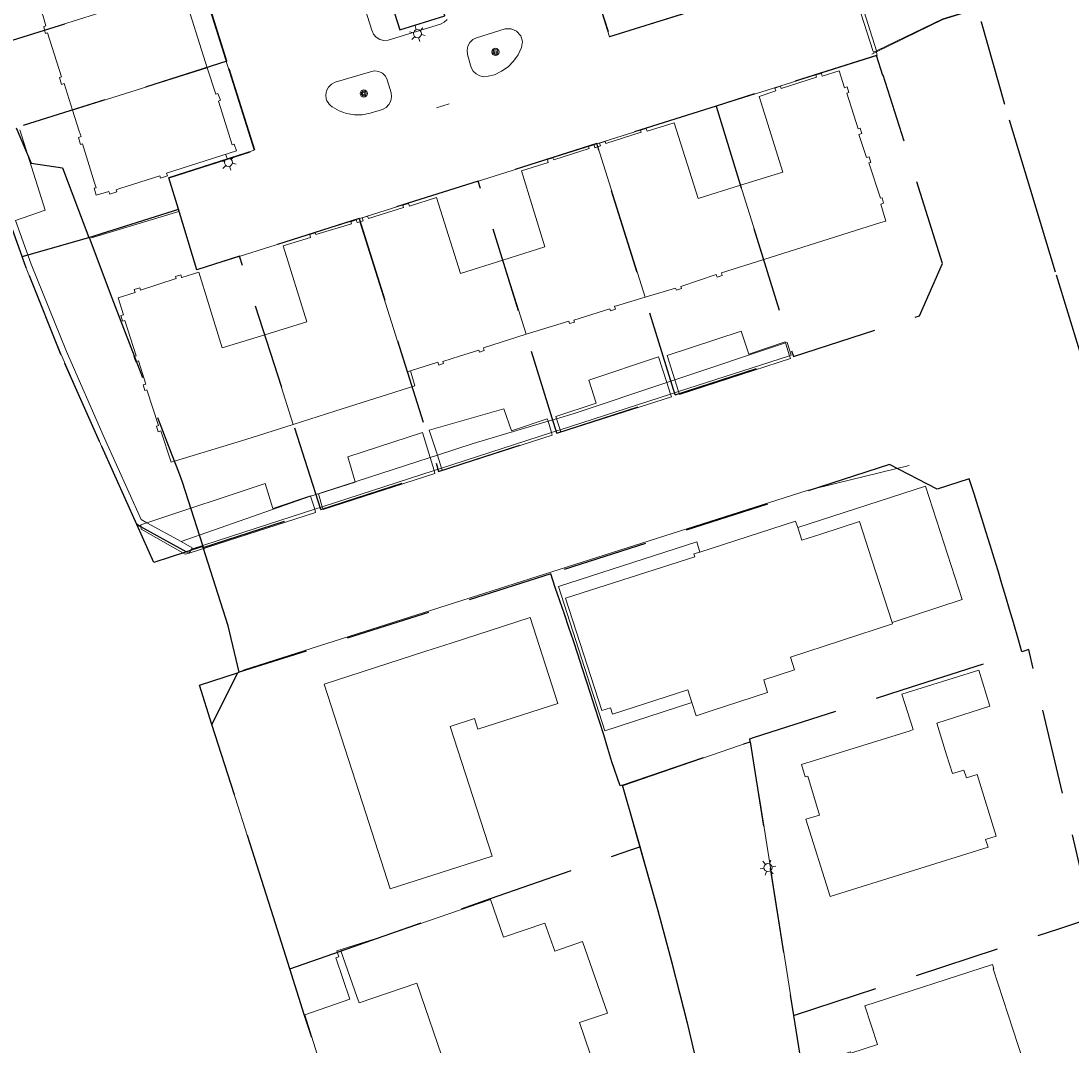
# Model space of a CAD drawing. Header units: metres. Extents: x 89872 to 94585, y 463299 to 469000.
# Tile 153 of 230: x 90805 to 90883, y 465749 to 465826. Entities that reach past the tile are written whole.
import ezdxf
from ezdxf.enums import TextEntityAlignment as Align

# ---------------------------------------------------------------- set-up
doc = ezdxf.new("R2010")
doc.units = ezdxf.units.M
doc.linetypes.add('HIDDEN', pattern=[9.525, 6.35, -3.175])
doc.layers.get('0').update_dxf_attribs({"linetype": 'CONTINUOUS'})
for name, color, linetype, lineweight in [('B-WE-BV-LEUNING-G', 251, 'CONTINUOUS', 13), ('B-WE-GK-BESCHOEIING-G', 251, 'CONTINUOUS', 13), ('B-WE-GR-BOOM-S', 251, 'CONTINUOUS', 13), ('B-WE-IE-TERREINAFSCHEIDING-G', 251, 'CONTINUOUS', 13), ('B-WE-IE-TERREINAFSCHEIDING_KUNSTMATIG_MUUR-G', 251, 'CONTINUOUS', 13), ('B-WE-KL-ET_LS_OV_LICHTMAST-S', 251, 'CONTINUOUS', 13), ('B-WE-KW-KUNSTWERK-GV', 251, 'CONTINUOUS', 13), ('B-WE-KW-KUNSTWERK_STEIGER-G', 251, 'CONTINUOUS', 13), ('B-WE-OG-TOPOGRAFIE_BEBOUWING-GV', 251, 'CONTINUOUS', 13), ('B-WE-OG-TOPOGRAFIE_BEBOUWING_LUIFEL-GV', 251, 'CONTINUOUS', 13), ('B-WE-OG-TOPOGRAFIE_HUISNUMMER-T25', 251, 'CONTINUOUS', 13), ('B-WE-OG-TOPOGRAFIE_STRAATNAAM-T18', 251, 'CONTINUOUS', 13), ('B-WE-OG-TOPOGRAFIE_WATER-GV', 251, 'CONTINUOUS', 13), ('B-WE-VH-VERHARDING-GV', 251, 'CONTINUOUS', 13), ('Percelen', 10, 'HIDDEN', 25)]:
    doc.layers.add(name, color=color, linetype=linetype, lineweight=lineweight)
doc.styles.get("Standard").update_dxf_attribs({"font": 'isocp.shx'})

# ---------------------------------------------------------------- blocks, each defined once
blk = doc.blocks.new('Q_LICHTMAST')
for points in [[(-0.26, 0.15), (-0.52, 0.3)], [(0, 0.3), (0, 0.6)], [(0.26, 0.15), (0.52, 0.3)], [(-0.26, -0.15), (-0.52, -0.3)], [(0, -0.3), (0, -0.6)], [(0.26, -0.15), (0.52, -0.3)]]:
    blk.add_lwpolyline(points)
blk.add_circle((0, 0), 0.3)
blk = doc.blocks.new('Q_BOOM')
for radius in [0.27, 0.18, 0.09]:
    blk.add_circle((0, 0), radius)

msp = doc.modelspace()

# ---------------------------------------------------------------- linework, layer by layer
at = {"layer": 'B-WE-BV-LEUNING-G'}
msp.add_line((90868.471, 465823.112), (90868.816, 465823.28), dxfattribs=at)
msp.add_lwpolyline([(90868.816, 465823.28), (90873.758, 465825.684), (90879.171, 465827.361)], dxfattribs=at)
at = {"layer": 'B-WE-GK-BESCHOEIING-G'}
for p, q in [((90854.096, 465798.02), (90862.361, 465800.691)), ((90862.361, 465800.691), (90862.472, 465800.727)), ((90845.292, 465795.175), (90853.502, 465797.828)), ((90853.502, 465797.828), (90854.096, 465798.02)), ((90844.658, 465794.97), (90845.292, 465795.175)), ((90836.486, 465792.329), (90844.658, 465794.97)), ((90827.611, 465789.461), (90835.922, 465792.147)), ((90835.922, 465792.147), (90836.486, 465792.329)), ((90827.048, 465789.279), (90827.611, 465789.461)), ((90829.665, 465752.863), (90826.308, 465751.691))]:
    msp.add_line(p, q, dxfattribs=at)
for points in [[(90863.655, 465790.676), (90821.803, 465777.341), (90821.33, 465777.106), (90819.401, 465773.286)], [(90817.888, 465786.314), (90823.55, 465788.148), (90827.048, 465789.279)], [(90819.401, 465773.286), (90823.781, 465759.527), (90823.964, 465758.967)], [(90826.308, 465751.691), (90829.656, 465741.02), (90830.48, 465737.095), (90831.446, 465731.8), (90832.111, 465725.559), (90832.713, 465720.791)]]:
    msp.add_lwpolyline(points, dxfattribs=at)
at = {"layer": 'B-WE-IE-TERREINAFSCHEIDING-G'}
msp.add_line((90817.126, 465786.865), (90814.575, 465788.27), dxfattribs=at)
for points in [[(90814.575, 465788.27), (90814.151, 465788.504), (90811.407, 465794.596), (90808.597, 465800.997), (90805.974, 465807.492), (90804.81, 465810.736)], [(90817.126, 465786.865), (90817.943, 465786.414), (90817.888, 465786.314)]]:
    msp.add_lwpolyline(points, dxfattribs=at)
at = {"layer": 'B-WE-IE-TERREINAFSCHEIDING_KUNSTMATIG_MUUR-G'}
msp.add_line((90816.956, 465811.415), (90810.464, 465809.445), dxfattribs=at)
at = {"layer": 'B-WE-KW-KUNSTWERK-GV'}
msp.add_line((90868.807, 465823.362), (90866.835, 465829.6), dxfattribs=at)
for points in [[(90866.59, 465829.559), (90867.44, 465826.84), (90868.57, 465823.304), (90868.586, 465823.256), (90868.807, 465823.362)], [(90868.807, 465823.362), (90873.741, 465825.727), (90879.052, 465827.378), (90883.267, 465828.082)]]:
    msp.add_lwpolyline(points, dxfattribs=at)
at = {"layer": 'B-WE-KW-KUNSTWERK_STEIGER-G'}
for p, q in [((90862.361, 465800.691), (90862.042, 465801.639)), ((90862.429, 465800.488), (90862.361, 465800.691)), ((90853.825, 465798.891), (90854.096, 465798.02)), ((90853.502, 465797.828), (90853.227, 465798.691)), ((90853.566, 465797.627), (90853.502, 465797.828)), ((90844.658, 465794.97), (90844.395, 465795.812)), ((90845.034, 465796.001), (90845.292, 465795.175)), ((90844.714, 465794.79), (90844.658, 465794.97)), ((90835.922, 465792.147), (90835.623, 465793.128)), ((90836.169, 465793.305), (90836.486, 465792.329)), ((90835.985, 465791.941), (90835.922, 465792.147)), ((90827.048, 465789.279), (90826.749, 465790.244)), ((90817.726, 465786.02), (90827.121, 465789.044)), ((90827.121, 465789.044), (90827.048, 465789.279))]:
    msp.add_line(p, q, dxfattribs=at)
for points in [[(90804.81, 465810.736), (90807.008, 465811.499), (90805.133, 465817.481)], [(90862.042, 465801.639), (90862.015, 465801.718), (90859.337, 465800.793), (90858.752, 465802.522), (90853.261, 465800.695), (90853.825, 465798.891)], [(90853.227, 465798.691), (90852.616, 465800.61), (90847.442, 465798.869), (90847.977, 465797.152), (90844.982, 465796.166), (90845.034, 465796.001)], [(90854.096, 465798.02), (90854.162, 465797.81), (90862.429, 465800.488)], [(90845.292, 465795.175), (90845.348, 465794.997), (90853.566, 465797.627)], [(90844.395, 465795.812), (90844.337, 465795.996), (90841.671, 465795.095), (90841.123, 465796.751), (90835.571, 465795.143), (90836.169, 465793.305)], [(90835.623, 465793.128), (90835.06, 465794.973), (90829.508, 465793.159), (90830.06, 465791.324)], [(90836.486, 465792.329), (90836.545, 465792.148), (90844.714, 465794.79)], [(90827.611, 465789.461), (90827.669, 465789.263), (90835.985, 465791.941)], [(90826.749, 465790.244), (90826.744, 465790.261), (90823.944, 465789.336), (90823.359, 465791.199), (90814.575, 465788.27)], [(90830.06, 465791.324), (90830.068, 465791.296), (90827.328, 465790.432), (90827.611, 465789.461)], [(90814.575, 465788.27), (90814.118, 465788.118), (90814.127, 465788.004)], [(90814.127, 465788.004), (90814.143, 465787.79), (90817.43, 465785.927), (90817.726, 465786.02)]]:
    msp.add_lwpolyline(points, dxfattribs=at)
at = {"layer": 'B-WE-OG-TOPOGRAFIE_BEBOUWING-GV'}
for p, q in [((90817.363, 465828.164), (90806.968, 465824.894)), ((90819.067, 465822.096), (90809.052, 465818.946)), ((90851.619, 465805.031), (90848.099, 465816.221)), ((90860.45, 465807.85), (90858.718, 465813.358)), ((90841.033, 465807.792), (90842.782, 465802.284)), ((90825.441, 465795.575), (90823.34, 465802.249)), ((90845.135, 465774.84), (90843.075, 465781.23)), ((90863.719, 465769.424), (90864.586, 465766.54))]:
    msp.add_line(p, q, dxfattribs=at)
for points in [[(90805.058, 465830.898), (90805.137, 465830.657), (90805.351, 465830.71), (90805.579, 465829.98), (90806.793, 465826.112), (90806.852, 465825.925), (90807.073, 465825.222), (90806.9, 465825.168), (90806.968, 465824.894)], [(90819.067, 465822.096), (90817.24, 465827.85), (90817.445, 465827.918), (90817.363, 465828.164)], [(90832.593, 465827.404), (90833.386, 465824.904), (90836.715, 465825.95), (90835.923, 465828.446)], [(90806.968, 465824.894), (90807.03, 465824.647), (90807.194, 465824.688), (90808.024, 465822.034), (90808.067, 465821.895), (90808.215, 465821.421), (90808.083, 465821.38), (90808.221, 465820.858), (90808.429, 465820.913), (90809.052, 465818.946)], [(90809.052, 465818.946), (90809.551, 465817.374), (90809.677, 465816.977), (90809.478, 465816.914), (90809.627, 465816.395), (90809.791, 465816.442), (90810.688, 465813.544), (90810.739, 465813.38), (90810.801, 465813.179), (90810.645, 465813.131), (90810.809, 465812.618), (90811.747, 465812.9), (90811.813, 465812.701), (90812.333, 465812.868), (90812.285, 465813.02), (90812.569, 465813.11), (90815.545, 465814.053), (90815.593, 465813.897), (90816.102, 465814.053), (90816.038, 465814.263), (90821.229, 465815.906), (90821.066, 465816.42), (90820.913, 465816.372), (90819.891, 465819.621), (90820.039, 465819.679), (90819.842, 465820.182), (90819.693, 465820.124), (90819.067, 465822.096)], [(90860.45, 465807.85), (90869.144, 465810.587), (90869.52, 465810.695), (90869.136, 465811.955), (90869.347, 465812.017), (90869.226, 465812.427), (90869.126, 465812.393), (90868.248, 465815.017), (90868.392, 465815.059), (90868.27, 465815.477), (90868.085, 465815.414), (90867.506, 465817.124), (90867.719, 465817.196), (90867.602, 465817.606), (90867.456, 465817.557), (90866.613, 465820.204), (90866.757, 465820.244), (90866.641, 465820.665), (90866.438, 465820.601), (90866.039, 465821.861), (90864.777, 465821.466), (90864.719, 465821.678), (90864.315, 465821.556), (90864.364, 465821.393), (90861.732, 465820.56), (90861.682, 465820.718), (90861.26, 465820.577), (90861.328, 465820.373), (90860.088, 465819.967), (90861.848, 465814.333), (90858.718, 465813.358)], [(90858.718, 465813.358), (90855.562, 465812.376), (90853.775, 465818.008), (90851.758, 465817.373), (90851.69, 465817.582), (90851.275, 465817.443), (90851.324, 465817.296), (90848.698, 465816.451), (90848.646, 465816.613), (90848.229, 465816.49), (90848.292, 465816.279), (90848.099, 465816.221)], [(90848.099, 465816.221), (90847.865, 465816.152), (90847.822, 465816.369), (90847.399, 465816.231), (90847.447, 465816.084), (90844.818, 465815.243), (90844.756, 465815.392), (90844.353, 465815.264), (90844.419, 465815.055), (90842.422, 465814.42), (90844.155, 465808.772), (90841.033, 465807.792)], [(90841.033, 465807.792), (90837.892, 465806.807), (90836.11, 465812.447), (90834.096, 465811.802), (90834.023, 465812.006), (90833.603, 465811.875), (90833.654, 465811.713), (90831.038, 465810.898), (90830.976, 465811.053), (90830.576, 465810.927), (90830.643, 465810.718), (90830.417, 465810.646)], [(90830.417, 465810.646), (90830.214, 465810.582), (90830.134, 465810.789), (90829.733, 465810.651), (90829.786, 465810.495), (90827.143, 465809.687), (90827.09, 465809.832), (90826.678, 465809.697), (90826.748, 465809.483), (90824.716, 465808.853), (90826.464, 465803.218), (90823.34, 465802.249)], [(90834.164, 465799.565), (90833.926, 465799.49), (90830.417, 465810.646)], [(90851.619, 465805.031), (90853.885, 465805.7), (90853.936, 465805.558), (90854.311, 465805.693), (90854.264, 465805.834), (90856.895, 465806.718), (90856.966, 465806.515), (90857.347, 465806.648), (90857.283, 465806.852), (90860.45, 465807.85)], [(90823.34, 465802.249), (90820.16, 465801.263), (90819.159, 465804.56), (90818.424, 465806.887), (90817.163, 465806.491), (90817.152, 465806.527), (90817.103, 465806.691), (90816.706, 465806.58), (90816.753, 465806.425), (90814.095, 465805.572), (90814.043, 465805.734), (90813.634, 465805.603), (90813.701, 465805.393), (90812.444, 465804.99), (90812.847, 465803.733), (90812.637, 465803.666), (90812.768, 465803.257), (90812.925, 465803.307), (90813.765, 465800.688), (90813.612, 465800.639), (90813.744, 465800.23), (90813.953, 465800.297), (90814.503, 465798.583), (90814.293, 465798.516), (90814.424, 465798.106), (90814.577, 465798.155), (90815.431, 465795.489), (90815.279, 465795.44), (90815.41, 465795.031), (90815.62, 465795.098), (90816.368, 465792.765), (90821.609, 465794.368), (90822.4, 465794.613), (90825.441, 465795.575)], [(90842.782, 465802.284), (90845.932, 465803.253), (90845.988, 465803.071), (90846.37, 465803.189), (90846.323, 465803.34), (90848.988, 465804.162), (90849.038, 465804.021), (90849.408, 465804.151), (90849.347, 465804.36), (90849.475, 465804.397), (90851.619, 465805.031)], [(90834.164, 465799.565), (90836.21, 465800.2), (90836.281, 465799.993), (90836.617, 465800.11), (90836.57, 465800.257), (90837.822, 465800.657), (90839.248, 465801.096), (90839.299, 465800.955), (90839.656, 465801.086), (90839.595, 465801.279), (90842.782, 465802.284)], [(90825.441, 465795.575), (90828.546, 465796.557), (90834.506, 465798.444), (90834.164, 465799.565)], [(90862.969, 465787.917), (90862.804, 465788.39), (90855.683, 465786.089)], [(90843.075, 465781.23), (90837.19, 465779.318), (90835.314, 465778.731), (90827.749, 465776.269), (90830.843, 465766.67), (90832.67, 465761.066), (90840.234, 465763.475), (90837.122, 465773.124), (90838.922, 465773.713), (90839.178, 465772.917), (90845.135, 465774.84)], [(90855.098, 465774.911), (90855.418, 465773.916), (90856.53, 465774.29), (90860.722, 465775.644), (90860.44, 465776.592), (90862.717, 465777.339), (90862.418, 465778.286), (90870.016, 465780.753), (90869.986, 465780.867)], [(90864.586, 465766.54), (90863.551, 465766.229), (90865.37, 465760.49), (90877.111, 465764.144), (90876.931, 465764.724), (90877.716, 465764.975), (90876.296, 465769.552), (90875.514, 465769.31), (90875.317, 465769.885), (90874.459, 465769.628), (90874.024, 465771.017), (90873.306, 465773.367), (90877.253, 465774.642), (90876.419, 465777.313), (90870.705, 465775.525), (90871.547, 465772.892), (90871.324, 465772.813), (90863.236, 465770.292), (90863.504, 465769.373), (90863.719, 465769.424)], [(90832.402, 465757.61), (90829.003, 465756.437), (90830.185, 465753.044), (90830.346, 465752.583), (90834.638, 465754.04), (90836.806, 465747.748), (90838.482, 465748.308), (90838.797, 465747.487), (90839.929, 465747.871), (90841.284, 465744.018), (90848.333, 465746.47), (90846.733, 465751.122), (90848.808, 465751.82), (90846.959, 465757.144), (90844.91, 465756.433), (90844.164, 465758.499), (90841.098, 465757.455), (90840.112, 465760.27), (90832.402, 465757.61)], [(90877.498, 465755.1), (90877.538, 465755.115), (90877.437, 465755.429), (90867.953, 465752.367), (90868.895, 465749.481)], [(90868.895, 465749.481), (90866.904, 465748.836), (90866.873, 465748.931), (90866.379, 465748.769), (90866.541, 465748.276), (90866.644, 465748.301), (90868.204, 465743.483), (90868.109, 465743.452), (90868.275, 465742.949), (90868.37, 465742.98), (90869.627, 465739.209), (90879.134, 465742.3), (90877.851, 465746.324), (90878.399, 465746.521), (90878.4, 465746.588), (90880.086, 465747.141), (90877.498, 465755.1)]]:
    msp.add_lwpolyline(points, dxfattribs=at)
at = {"layer": 'B-WE-OG-TOPOGRAFIE_BEBOUWING_LUIFEL-GV'}
msp.add_line((90855.305, 465785.749), (90845.7, 465782.673), dxfattribs=at)
for points in [[(90869.986, 465780.867), (90875.198, 465782.556), (90872.466, 465790.987), (90862.969, 465787.917)], [(90869.986, 465780.867), (90868.476, 465785.516), (90867.56, 465788.358), (90864.669, 465787.426), (90863.268, 465786.974), (90862.969, 465787.917)], [(90855.683, 465786.089), (90855.46, 465786.844), (90845.163, 465783.524), (90848.617, 465772.811), (90855.098, 465774.911)], [(90855.683, 465786.089), (90855.245, 465785.954), (90855.305, 465785.749)], [(90845.7, 465782.673), (90848.404, 465774.311), (90849.042, 465774.506), (90849.186, 465774.038), (90854.798, 465775.843), (90855.098, 465774.911)]]:
    msp.add_lwpolyline(points, dxfattribs=at)
at = {"layer": 'B-WE-OG-TOPOGRAFIE_STRAATNAAM-T18'}
msp.add_line((90836.102, 465819.107), (90837.055, 465819.409), dxfattribs=at)
at = {"layer": 'B-WE-OG-TOPOGRAFIE_WATER-GV'}
for p, q in [((90862.042, 465801.639), (90853.825, 465798.891)), ((90853.825, 465798.891), (90853.227, 465798.691)), ((90845.034, 465796.001), (90844.395, 465795.812)), ((90835.623, 465793.128), (90830.06, 465791.324)), ((90836.169, 465793.305), (90835.623, 465793.128)), ((90865.876, 465791.214), (90871.247, 465792.515)), ((90863.655, 465790.676), (90865.876, 465791.214)), ((90826.749, 465790.244), (90817.126, 465786.865)), ((90813.802, 465788.183), (90814.127, 465788.004)), ((90814.127, 465788.004), (90817.726, 465786.02)), ((90817.726, 465786.02), (90817.888, 465786.314))]:
    msp.add_line(p, q, dxfattribs=at)
for points in [[(90804.385, 465810.588), (90805.553, 465807.331), (90808.182, 465800.822), (90810.996, 465794.413), (90813.802, 465788.183)], [(90862.472, 465800.727), (90862.164, 465801.68), (90862.042, 465801.639)], [(90853.227, 465798.691), (90846.334, 465796.385), (90845.034, 465796.001)], [(90844.395, 465795.812), (90838.834, 465794.169), (90836.169, 465793.305)], [(90830.06, 465791.324), (90826.988, 465790.328), (90826.749, 465790.244)], [(90829.665, 465752.863), (90828.621, 465755.933), (90828.843, 465756.002), (90828.688, 465756.452), (90832.402, 465757.61)]]:
    msp.add_lwpolyline(points, dxfattribs=at)
at = {"layer": 'B-WE-VH-VERHARDING-GV'}
for p, q in [((90836.408, 465825.345), (90836.687, 465825.478)), ((90838.816, 465824.183), (90838.594, 465823.968)), ((90868.807, 465823.362), (90868.816, 465823.28)), ((90832.444, 465821.191), (90832.303, 465821.465))]:
    msp.add_line(p, q, dxfattribs=at)
for points in [[(90837.554, 465860.705), (90848.971, 465824.401), (90858.755, 465827.447)], [(90816.956, 465811.415), (90816.202, 465813.938), (90822.561, 465815.966), (90811.083, 465852.42), (90813.983, 465853.305)], [(90828.386, 465834.054), (90831.304, 465824.882), (90831.427, 465824.597), (90831.629, 465824.361), (90831.894, 465824.198), (90832.195, 465824.122), (90832.505, 465824.141), (90836.408, 465825.345)], [(90836.687, 465825.478), (90836.909, 465825.692)], [(90838.594, 465823.968), (90838.444, 465823.697), (90838.379, 465823.395), (90838.404, 465823.087), (90838.689, 465822.119), (90838.839, 465821.849), (90839.06, 465821.633), (90839.333, 465821.489), (90839.636, 465821.428), (90839.944, 465821.457), (90840.419, 465821.575), (90840.945, 465821.833), (90841.422, 465822.174), (90841.836, 465822.589), (90842.177, 465823.066), (90842.434, 465823.593), (90842.496, 465824.04), (90842.364, 465824.471), (90842.064, 465824.807), (90841.65, 465824.986), (90841.199, 465824.975), (90839.091, 465824.325), (90838.816, 465824.183)], [(90868.816, 465823.28), (90868.837, 465823.101), (90868.864, 465823.013)], [(90868.864, 465823.013), (90818.277, 465807.071), (90816.956, 465811.415)], [(90832.303, 465821.465), (90832.083, 465821.681), (90831.806, 465821.816), (90831.501, 465821.858), (90831.198, 465821.801), (90828.582, 465821.013), (90828.308, 465820.872), (90828.086, 465820.658), (90827.936, 465820.388), (90827.872, 465820.086), (90827.898, 465819.779), (90827.962, 465819.642), (90828.039, 465819.513), (90828.129, 465819.392), (90828.232, 465819.282), (90828.345, 465819.182), (90828.86, 465818.895), (90829.416, 465818.699), (90829.997, 465818.601), (90830.587, 465818.604), (90831.167, 465818.706), (90832.093, 465818.994), (90832.356, 465819.146), (90832.566, 465819.366), (90832.707, 465819.636), (90832.766, 465819.935), (90832.739, 465820.238), (90832.444, 465821.191)], [(90856.181, 465745.034), (90855.036, 465749.911), (90853.302, 465756.695), (90852.521, 465759.606), (90851.104, 465764.586), (90849.93, 465768.704), (90859.433, 465771.994), (90860.237, 465767.032), (90863.242, 465747.987)]]:
    msp.add_lwpolyline(points, dxfattribs=at)
at = {"layer": 'Percelen'}
for p, q in [((90802.412, 465823.461), (90818.634, 465828.575)), ((90820.52, 465822.575), (90818.634, 465828.575)), ((90820.52, 465822.575), (90804.859, 465817.627)), ((90856.887, 465819.247), (90848.021, 465816.451)), ((90856.887, 465819.247), (90862.639, 465800.624)), ((90848.021, 465816.451), (90839.199, 465813.669)), ((90853.859, 465797.783), (90848.021, 465816.451)), ((90839.199, 465813.669), (90830.344, 465810.877)), ((90845.05, 465794.933), (90839.199, 465813.669)), ((90830.344, 465810.877), (90821.47, 465808.079)), ((90830.344, 465810.877), (90836.263, 465792.089)), ((90805.295, 465808.074), (90810.266, 465809.487)), ((90827.504, 465789.255), (90821.47, 465808.079)), ((90853.859, 465797.783), (90862.639, 465800.624)), ((90845.05, 465794.933), (90853.859, 465797.783)), ((90836.263, 465792.089), (90845.05, 465794.933)), ((90827.504, 465789.255), (90836.263, 465792.089)), ((90818.762, 465786.426), (90827.504, 465789.255)), ((90813.823, 465788.137), (90817.509, 465786.117)), ((90818.762, 465786.426), (90818.733, 465786.516)), ((90844.594, 465784.461), (90821.441, 465777.153)), ((90821.303, 465777.109), (90819.411, 465773.272)), ((90821.303, 465777.109), (90821.441, 465777.153)), ((90849.94, 465768.766), (90859.424, 465771.996)), ((90859.424, 465771.996), (90862.652, 465751.635)), ((90862.652, 465751.635), (90865.656, 465732.687))]:
    msp.add_line(p, q, dxfattribs=at)
for points in [[(90844.26, 465943.944), (90847.68, 465931.763), (90847.722, 465931.612), (90851.515, 465917.758), (90851.783, 465916.78), (90851.857, 465916.486), (90853.798, 465908.736), (90853.867, 465908.461), (90857.977, 465890.27), (90859.764, 465881.467), (90862.333, 465871.91), (90863.027, 465867.74), (90863.689, 465863.766), (90865.374, 465857.964), (90867.812, 465851.705), (90869.352, 465847.834), (90872.032, 465840.248), (90873.579, 465834.568), (90876.597, 465825.496), (90878.668, 465818.223), (90880.257, 465812.999), (90882.172, 465806.707), (90883.905, 465801.062), (90884.706, 465798.268)], [(90846.953, 465830.855), (90848.98, 465824.408), (90866.483, 465829.853), (90866.635, 465829.9), (90866.558, 465830.144), (90864.589, 465836.418)], [(90832.592, 465827.405), (90833.386, 465824.904), (90836.715, 465825.95), (90835.93, 465828.425)], [(90816.915, 465811.574), (90816.205, 465813.912), (90822.597, 465815.967), (90820.52, 465822.575)], [(90862.639, 465800.624), (90872.006, 465803.655), (90873.719, 465807.548), (90869.324, 465821.538), (90869.282, 465821.525), (90868.822, 465823.01), (90856.887, 465819.247)], [(90804.859, 465817.627), (90805.965, 465814.99), (90808.304, 465814.655), (90810.266, 465809.487)], [(90805.295, 465808.074), (90803.225, 465813.828), (90802.221, 465816.797)], [(90810.266, 465809.487), (90810.727, 465809.618), (90816.563, 465811.459), (90816.915, 465811.574)], [(90821.47, 465808.079), (90818.283, 465807.074), (90816.915, 465811.574)], [(90810.266, 465809.487), (90810.27, 465809.475), (90811.97, 465804.995), (90816.438, 465793.322), (90816.918, 465792.063), (90817.205, 465791.311), (90818.703, 465786.611), (90818.733, 465786.516)], [(90813.823, 465788.137), (90811.046, 465794.313), (90808.205, 465800.725), (90805.598, 465807.23), (90805.348, 465807.926), (90805.295, 465808.074)], [(90879.623, 465778.686), (90879.37, 465779.557), (90878.995, 465780.853), (90878.713, 465781.813), (90878.428, 465782.771), (90878.141, 465783.729), (90877.852, 465784.687), (90877.558, 465785.642), (90877.266, 465786.599), (90876.97, 465787.554), (90876.674, 465788.509), (90876.37, 465789.462), (90876.066, 465790.415), (90875.712, 465791.524), (90873.33, 465790.762), (90869.772, 465792.589), (90844.594, 465784.461)], [(90817.509, 465786.117), (90815.087, 465785.327), (90813.823, 465788.137)], [(90818.733, 465786.516), (90817.929, 465786.254), (90817.509, 465786.117)], [(90821.441, 465777.153), (90820.615, 465780.611), (90818.762, 465786.426)], [(90849.94, 465768.766), (90849.763, 465768.706), (90849.151, 465770.486), (90848.842, 465771.49), (90848.533, 465772.494), (90848.22, 465773.496), (90847.905, 465774.497), (90847.586, 465775.498), (90847.265, 465776.497), (90846.939, 465777.496), (90846.614, 465778.494), (90846.284, 465779.491), (90845.951, 465780.487), (90845.616, 465781.482), (90845.278, 465782.476), (90844.936, 465783.469), (90844.594, 465784.461)], [(90859.424, 465771.996), (90859.389, 465772.219), (90859.742, 465772.332), (90870.718, 465775.84), (90879.623, 465778.686)], [(90884.834, 465758.898), (90880.182, 465778.63), (90880.131, 465778.848), (90879.623, 465778.686)], [(90819.411, 465773.272), (90818.474, 465776.207), (90821.303, 465777.109)], [(90825.203, 465755.102), (90823.98, 465758.96), (90819.411, 465773.272)], [(90851.235, 465764.177), (90850.895, 465765.384), (90849.94, 465768.766)], [(90825.203, 465755.102), (90828.963, 465756.419), (90840.125, 465760.328), (90850.631, 465763.982), (90851.143, 465764.147), (90851.235, 465764.177)], [(90855.975, 465745.931), (90855.692, 465747.193), (90854.714, 465751.285), (90853.679, 465755.363), (90852.585, 465759.425), (90851.434, 465763.472), (90851.235, 465764.177)], [(90862.652, 465751.635), (90862.727, 465751.66), (90882.45, 465758.117), (90884.834, 465758.898)], [(90830.474, 465737.192), (90829.748, 465740.936), (90826.274, 465751.727), (90825.203, 465755.102)]]:
    msp.add_lwpolyline(points, dxfattribs=at)

# ---------------------------------------------------------------- block references
at = {"layer": 'B-WE-GR-BOOM-S'}
for p, rotation in [((90840.486, 465823.27), 17.1371018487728), ((90830.697, 465820.18), 16.76352218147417)]:
    msp.add_blockref('Q_BOOM', p, dxfattribs=dict(at, rotation=rotation))
at = {"layer": 'B-WE-KL-ET_LS_OV_LICHTMAST-S'}
for p, rotation in [((90834.688, 465824.63), 17.14398233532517), ((90820.636, 465815.058), 17.68842204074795), ((90860.75, 465762.637), 98.96644700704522)]:
    msp.add_blockref('Q_LICHTMAST', p, dxfattribs=dict(at, rotation=rotation))

# ---------------------------------------------------------------- texts
at = {"layer": 'B-WE-OG-TOPOGRAFIE_HUISNUMMER-T25'}
for s, rotation, p in [('16', 17.6, (90815.645, 465824.612)), ('14', 17.6, (90817.586, 465818.498)), ('2', 17.6, (90863.13, 465818.38)), ('4', 17.8, (90851.415, 465814.699)), ('6', 17.7, (90845.589, 465812.865)), ('8', 17.3, (90834.015, 465809.207)), ('10', 17, (90827.959, 465807.322)), ('12', 17.8, (90815.99, 465803.555)), ('6', 17.9, (90841.699, 465777.35)), ('7', 17.9, (90858.147, 465777.439)), ('8', 16.7, (90866.607, 465768.5)), ('5', 19.2, (90845.288, 465754.335)), ('9', 18.1, (90870.934, 465751.29))]:
    msp.add_text(s, height=0.0025, rotation=rotation, dxfattribs=at).set_placement(p, align=Align.MIDDLE)
at = {"layer": 'B-WE-OG-TOPOGRAFIE_STRAATNAAM-T18'}
msp.add_text('Kronenburg', height=0.005, rotation=17.5831, dxfattribs=at).set_placement((90836.102, 465819.107), align=Align.MIDDLE)

doc.saveas('drawing.dxf')
